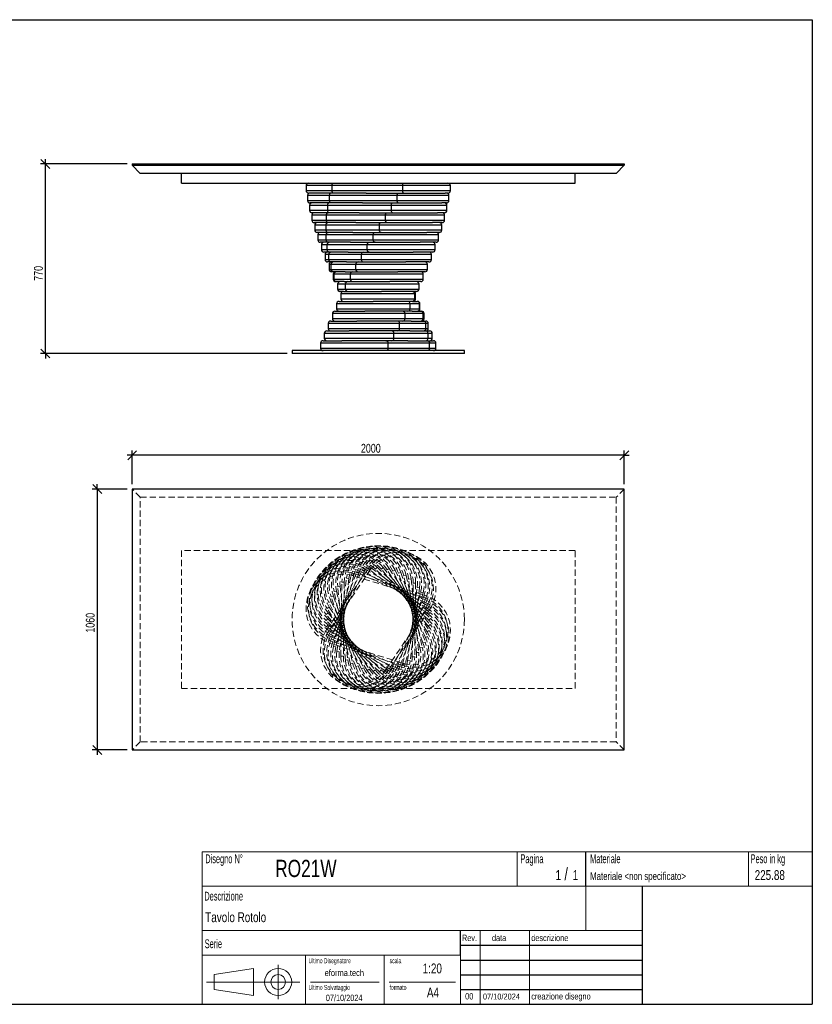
# Model space of a CAD drawing. Header units: millimetres. Extents: x 5 to 292, y 5 to 205.
# Tile 2 of 2: x 131 to 292, y 5 to 205. Entities that reach past the tile are written whole.
import ezdxf

# ---------------------------------------------------------------- set-up
doc = ezdxf.new("R2010")
doc.units = ezdxf.units.MM
doc.linetypes.add('HIDDEN', pattern=[1.905, 1.27, -0.635])
doc.layers.add('FORMAT', color=7, linetype='Continuous')
doc.styles.add('SLDTEXTSTYLE0', font='TXT', dxfattribs={"width": 0.605})
doc.styles.add('SLDTEXTSTYLE1', font='TXT', dxfattribs={"width": 0.75})
doc.dimstyles.new('SLDDIMSTYLE0', dxfattribs={"dimtxt": 1.8, "dimasz": 1.8, "dimexe": 0, "dimexo": 0.0625, "dimgap": 0.45, "dimtad": 1, "dimlfac": 20, "dimrnd": 1e-09, "dimzin": 12, "dimdsep": 46, "dimtxsty": 'SLDTEXTSTYLE1', "dimblk1": 'OBLIQUE', "dimblk2": 'OBLIQUE', "dimsah": 1, "dimcen": 0.09, "dimadec": 0, "dimazin": 3, "dimtfac": 1, "dimtmove": 0, "dimatfit": 0, "dimldrblk": 'OBLIQUE', "dimfxl": 0, "dimfrac": 2, "dimtolj": 1, "dimtzin": 12, "dimarcsym": 0})

# ---------------------------------------------------------------- blocks, each defined once
blk = doc.blocks.new('_Oblique')
at = {"color": 0, "linetype": 'ByBlock', "lineweight": -2}
blk.add_line((-0.5, -0.5), (0.5, 0.5), dxfattribs=at)
blk = doc.blocks.new('_D')
at = {"layer": 'FORMAT', "color": 7}
for p, q in [((136.16, 175.69), (136.16, 176.69)), ((152.8, 175.69), (135.16, 175.69)), ((136.16, 137.19), (136.16, 175.69)), ((185.3, 137.19), (135.16, 137.19)), ((136.16, 137.19), (136.16, 136.19))]:
    blk.add_line(p, q, dxfattribs=at)
at = {"layer": 'FORMAT', "color": 7, "xscale": 1.8, "yscale": 1.8}
for p, rotation in [((136.16, 175.69), 270.0000000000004), ((136.16, 137.19), 90.0000000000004)]:
    blk.add_blockref('_Oblique', p, dxfattribs=dict(at, rotation=rotation))
at = {"layer": 'FORMAT', "color": 7, "insert": (133.84, 151.97), "char_height": 1.8, "attachment_point": 1, "rotation": 90, "style": 'SLDTEXTSTYLE1'}
blk.add_mtext('770', dxfattribs=at)
blk = doc.blocks.new('_D_1')
at = {"layer": 'FORMAT', "color": 7}
for p, q in [((153.8, 116.52), (152.8, 116.52)), ((153.8, 110.66), (153.8, 117.52)), ((253.8, 116.52), (153.8, 116.52)), ((253.8, 110.66), (253.8, 117.52)), ((253.8, 116.52), (254.8, 116.52))]:
    blk.add_line(p, q, dxfattribs=at)
at = {"layer": 'FORMAT', "color": 7, "xscale": 1.8, "yscale": 1.8}
blk.add_blockref('_Oblique', (153.8, 116.52, 17.8), dxfattribs=at)
at = {"layer": 'FORMAT', "color": 7, "xscale": 1.8, "yscale": 1.8, "rotation": 180.0000000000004}
blk.add_blockref('_Oblique', (253.8, 116.52, 17.8), dxfattribs=at)
at = {"layer": 'FORMAT', "color": 7, "insert": (200.28, 118.84), "char_height": 1.8, "attachment_point": 1, "style": 'SLDTEXTSTYLE1'}
blk.add_mtext('2000', dxfattribs=at)
blk = doc.blocks.new('_D_2')
at = {"layer": 'FORMAT', "color": 7}
for p, q in [((146.7, 109.66), (146.7, 110.66)), ((152.8, 109.66), (145.7, 109.66)), ((146.7, 109.66), (146.7, 56.66)), ((152.8, 56.66), (145.7, 56.66)), ((146.7, 56.66), (146.7, 55.66))]:
    blk.add_line(p, q, dxfattribs=at)
at = {"layer": 'FORMAT', "color": 7, "xscale": 1.8, "yscale": 1.8}
for p, rotation in [((146.7, 109.66, 17.8), 270.0000000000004), ((146.7, 56.66, 17.8), 90.0000000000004)]:
    blk.add_blockref('_Oblique', p, dxfattribs=dict(at, rotation=rotation))
at = {"layer": 'FORMAT', "color": 7, "insert": (144.37, 80.49), "char_height": 1.8, "attachment_point": 1, "rotation": 90, "style": 'SLDTEXTSTYLE1'}
blk.add_mtext('1060', dxfattribs=at)

msp = doc.modelspace()

# ---------------------------------------------------------------- linework, layer by layer
at = {"color": 7, "linetype": 'Continuous', "lineweight": 25}
for p, q in [((153.7986, 175.6906), (253.7986, 175.6906)), ((153.7986, 175.6906), (153.7986, 175.4406)), ((153.7986, 175.4406), (253.7986, 175.4406)), ((155.4486, 173.7906), (153.7986, 175.4406)), ((253.7986, 175.4406), (252.1486, 173.7906)), ((253.7986, 175.6906), (253.7986, 175.4406)), ((252.1486, 173.7906), (155.4486, 173.7906)), ((163.7986, 171.7906), (163.7986, 173.7906)), ((243.7986, 171.7906), (243.7986, 173.7906)), ((163.7986, 171.7906), (243.7986, 171.7906)), ((189.12631, 171.2906), (189.12631, 170.2906)), ((194.43352, 171.2906), (189.12631, 171.2906)), ((189.12631, 170.2906), (194.43352, 170.2906)), ((208.77809, 171.2906), (194.43352, 171.2906)), ((194.43352, 170.2906), (194.43352, 171.2906)), ((194.43352, 170.2906), (208.77809, 170.2906)), ((208.77809, 170.2906), (208.77809, 171.2906)), ((218.47088, 171.2906), (208.77809, 171.2906)), ((208.77809, 170.2906), (218.47088, 170.2906)), ((218.47088, 170.2906), (218.47088, 171.2906)), ((189.43113, 169.2906), (189.43113, 168.2906)), ((193.91652, 169.2906), (189.43113, 169.2906)), ((189.43113, 168.2906), (193.91652, 168.2906)), ((194.57971, 169.7906), (189.62631, 169.7906)), ((207.65146, 169.2906), (193.91652, 169.2906)), ((193.91652, 168.2906), (193.91652, 169.2906)), ((193.91652, 168.2906), (207.65146, 168.2906)), ((201.36015, 169.7906), (194.57971, 169.7906)), ((201.36015, 169.7906), (207.85243, 169.7906)), ((207.65146, 168.2906), (207.65146, 169.2906)), ((218.16607, 169.2906), (207.65146, 169.2906)), ((207.65146, 168.2906), (218.16607, 168.2906)), ((207.85243, 169.7906), (217.3687, 169.7906)), ((217.97088, 169.7906), (217.3687, 169.7906)), ((218.16607, 168.2906), (218.16607, 169.2906)), ((189.82974, 167.2906), (189.82974, 166.2906)), ((193.53449, 167.2906), (189.82974, 167.2906)), ((189.82974, 166.2906), (193.53449, 166.2906)), ((194.11749, 167.7906), (189.93113, 167.7906)), ((206.4722, 167.2906), (193.53449, 167.2906)), ((193.53449, 166.2906), (193.53449, 167.2906)), ((193.53449, 166.2906), (206.4722, 166.2906)), ((200.60977, 167.7906), (194.11749, 167.7906)), ((200.60977, 167.7906), (206.72521, 167.7906)), ((206.4722, 166.2906), (206.4722, 167.2906)), ((217.76745, 167.2906), (206.4722, 167.2906)), ((206.4722, 166.2906), (217.76745, 166.2906)), ((206.72521, 167.7906), (216.6888, 167.7906)), ((217.66607, 167.7906), (216.6888, 167.7906)), ((217.76745, 166.2906), (217.76745, 167.2906)), ((190.31672, 165.2906), (190.31672, 164.2906)), ((193.29266, 165.2906), (190.31672, 165.2906)), ((190.31672, 164.2906), (193.29266, 164.2906)), ((193.78751, 165.7906), (190.32974, 165.7906)), ((205.25642, 165.2906), (193.29266, 165.2906)), ((193.29266, 164.2906), (193.29266, 165.2906)), ((193.29266, 164.2906), (205.25642, 164.2906)), ((199.90295, 165.7906), (193.78751, 165.7906)), ((199.90295, 165.7906), (205.55802, 165.7906)), ((205.25642, 164.2906), (205.25642, 165.2906)), ((217.28048, 165.2906), (205.25642, 165.2906)), ((205.25642, 164.2906), (217.28048, 164.2906)), ((205.55802, 165.7906), (215.83283, 165.7906)), ((217.26745, 165.7906), (215.83283, 165.7906)), ((217.28048, 164.2906), (217.28048, 165.2906)), ((193.59426, 163.7906), (190.81672, 163.7906)), ((190.88539, 163.2906), (190.88539, 162.2906)), ((193.19432, 163.2906), (190.88539, 163.2906)), ((190.88539, 162.2906), (193.19432, 162.2906)), ((204.02072, 163.2906), (193.19432, 163.2906)), ((193.19432, 162.2906), (193.19432, 163.2906)), ((193.19432, 162.2906), (204.02072, 162.2906)), ((199.24933, 163.7906), (193.59426, 163.7906)), ((199.24933, 163.7906), (204.3668, 163.7906)), ((204.02072, 162.2906), (204.02072, 163.2906)), ((216.7118, 163.2906), (204.02072, 163.2906)), ((204.02072, 162.2906), (216.7118, 162.2906)), ((204.3668, 163.7906), (214.81249, 163.7906)), ((216.78048, 163.7906), (214.81249, 163.7906)), ((216.7118, 162.2906), (216.7118, 163.2906)), ((193.54039, 161.7906), (191.38539, 161.7906)), ((191.52801, 161.2906), (191.52801, 160.2906)), ((193.24082, 161.2906), (191.52801, 161.2906)), ((191.52801, 160.2906), (193.24082, 160.2906)), ((202.782, 161.2906), (193.24082, 161.2906)), ((193.24082, 160.2906), (193.24082, 161.2906)), ((193.24082, 160.2906), (202.782, 160.2906)), ((198.65785, 161.7906), (193.54039, 161.7906)), ((198.65785, 161.7906), (203.16781, 161.7906)), ((202.782, 160.2906), (202.782, 161.2906)), ((216.06918, 161.2906), (202.782, 161.2906)), ((202.782, 160.2906), (216.06918, 160.2906)), ((203.16781, 161.7906), (213.64172, 161.7906)), ((216.2118, 161.7906), (213.64172, 161.7906)), ((216.06918, 160.2906), (216.06918, 161.2906)), ((193.62664, 159.7906), (192.02801, 159.7906)), ((192.23578, 159.2906), (192.23578, 158.2906)), ((193.43153, 159.2906), (192.23578, 159.2906)), ((192.23578, 158.2906), (193.43153, 158.2906)), ((201.55716, 159.2906), (193.43153, 159.2906)), ((193.43153, 158.2906), (193.43153, 159.2906)), ((193.43153, 158.2906), (201.55716, 158.2906)), ((198.13659, 159.7906), (193.62664, 159.7906)), ((198.13659, 159.7906), (201.97744, 159.7906)), ((201.55716, 158.2906), (201.55716, 159.2906)), ((215.36141, 159.2906), (201.55716, 159.2906)), ((201.55716, 158.2906), (215.36141, 158.2906)), ((201.97744, 159.7906), (212.3365, 159.7906)), ((215.56918, 159.7906), (212.3365, 159.7906)), ((215.36141, 158.2906), (215.36141, 159.2906)), ((193.85182, 157.7906), (192.73578, 157.7906)), ((192.99905, 157.2906), (192.99905, 156.2906)), ((193.76385, 157.2906), (192.99905, 157.2906)), ((192.99905, 156.2906), (193.76385, 156.2906)), ((200.36293, 157.2906), (193.76385, 157.2906)), ((193.76385, 156.2906), (193.76385, 157.2906)), ((193.76385, 156.2906), (200.36293, 156.2906)), ((197.69267, 157.7906), (193.85182, 157.7906)), ((197.69267, 157.7906), (200.81195, 157.7906)), ((200.36293, 156.2906), (200.36293, 157.2906)), ((214.59814, 157.2906), (200.36293, 157.2906)), ((200.36293, 156.2906), (214.59814, 156.2906)), ((200.81195, 157.7906), (210.91467, 157.7906)), ((214.86141, 157.7906), (210.91467, 157.7906)), ((214.59814, 156.2906), (214.59814, 157.2906)), ((194.21286, 155.7906), (193.49905, 155.7906)), ((193.80739, 155.2906), (193.80739, 154.2906)), ((194.23322, 155.2906), (193.80739, 155.2906)), ((193.80739, 154.2906), (194.23322, 154.2906)), ((197.33214, 155.7906), (194.21286, 155.7906)), ((199.21563, 155.2906), (194.23322, 155.2906)), ((194.23322, 154.2906), (194.23322, 155.2906)), ((194.23322, 154.2906), (199.21563, 154.2906)), ((197.33214, 155.7906), (199.68725, 155.7906)), ((199.21563, 154.2906), (199.21563, 155.2906)), ((213.7898, 155.2906), (199.21563, 155.2906)), ((199.21563, 154.2906), (213.7898, 154.2906)), ((199.68725, 155.7906), (209.39564, 155.7906)), ((214.09814, 155.7906), (209.39564, 155.7906)), ((213.7898, 154.2906), (213.7898, 155.2906)), ((194.70483, 153.7906), (194.30739, 153.7906)), ((194.64975, 153.2906), (194.64975, 152.2906)), ((194.83324, 153.2906), (194.64975, 153.2906)), ((194.64975, 152.2906), (194.83324, 152.2906)), ((197.05994, 153.7906), (194.70483, 153.7906)), ((198.13093, 153.2906), (194.83324, 153.2906)), ((194.83324, 152.2906), (194.83324, 153.2906)), ((194.83324, 152.2906), (198.13093, 152.2906)), ((197.05994, 153.7906), (198.6187, 153.7906)), ((198.13093, 152.2906), (198.13093, 153.2906)), ((212.94744, 153.2906), (198.13093, 153.2906)), ((198.13093, 152.2906), (212.94744, 152.2906)), ((198.6187, 153.7906), (207.80016, 153.7906)), ((213.2898, 153.7906), (207.80016, 153.7906)), ((212.94744, 152.2906), (212.94744, 153.2906)), ((195.32101, 151.7906), (195.14975, 151.7906)), ((196.87977, 151.7906), (195.32101, 151.7906)), ((195.51463, 151.2906), (195.51463, 150.2906)), ((195.55572, 151.2906), (195.51463, 151.2906)), ((195.51463, 150.2906), (195.55572, 150.2906)), ((197.12365, 151.2906), (195.55572, 151.2906)), ((195.55572, 150.2906), (195.55572, 151.2906)), ((195.55572, 150.2906), (197.12365, 150.2906)), ((196.87977, 151.7906), (197.62091, 151.7906)), ((197.12365, 150.2906), (197.12365, 151.2906)), ((212.08256, 151.2906), (197.12365, 151.2906)), ((197.12365, 150.2906), (212.08256, 150.2906)), ((197.62091, 151.7906), (206.15002, 151.7906)), ((212.44744, 151.7906), (206.15002, 151.7906)), ((212.08256, 150.2906), (212.08256, 151.2906)), ((196.05298, 149.7906), (196.01463, 149.7906)), ((196.70697, 149.7906), (196.05298, 149.7906)), ((196.20697, 149.2906), (196.20697, 148.2906)), ((211.20641, 149.2906), (196.20697, 149.2906)), ((196.20697, 148.2906), (211.20641, 148.2906)), ((196.70697, 149.7906), (204.46777, 149.7906)), ((211.58256, 149.7906), (204.46777, 149.7906)), ((211.20641, 148.2906), (211.20641, 149.2906)), ((211.38966, 149.2906), (211.20641, 149.2906)), ((211.20641, 148.2906), (211.38966, 148.2906)), ((211.38966, 148.2906), (211.38966, 149.2906)), ((211.39022, 149.2906), (211.38966, 149.2906)), ((211.38966, 148.2906), (211.39022, 148.2906)), ((211.39022, 148.2906), (211.39022, 149.2906)), ((195.33263, 147.2906), (195.33263, 146.2906)), ((210.27016, 147.2906), (195.33263, 147.2906)), ((195.33263, 146.2906), (210.27016, 146.2906)), ((195.83263, 147.7906), (202.77638, 147.7906)), ((210.70645, 147.7906), (202.77638, 147.7906)), ((210.27016, 146.2906), (210.27016, 147.2906)), ((212.2021, 147.2906), (210.27016, 147.2906)), ((210.27016, 146.2906), (212.2021, 146.2906)), ((210.79307, 147.7906), (210.70645, 147.7906)), ((210.79307, 147.7906), (211.70626, 147.7906)), ((211.70626, 147.7906), (211.76456, 147.7906)), ((212.2021, 146.2906), (212.2021, 147.2906)), ((212.26456, 147.2906), (212.2021, 147.2906)), ((212.2021, 146.2906), (212.26456, 146.2906)), ((212.26456, 146.2906), (212.26456, 147.2906)), ((194.47148, 145.2906), (194.47148, 144.2906)), ((209.24552, 145.2906), (194.47148, 145.2906)), ((194.47148, 144.2906), (209.24552, 144.2906)), ((194.97148, 145.7906), (201.09895, 145.7906)), ((209.77433, 145.7906), (201.09895, 145.7906)), ((209.24552, 144.2906), (209.24552, 145.2906)), ((212.89975, 145.2906), (209.24552, 145.2906)), ((209.24552, 144.2906), (212.89975, 144.2906)), ((210.68752, 145.7906), (209.77433, 145.7906)), ((210.68752, 145.7906), (212.41481, 145.7906)), ((212.41481, 145.7906), (212.62571, 145.7906)), ((212.89975, 144.2906), (212.89975, 145.2906)), ((213.12571, 145.2906), (212.89975, 145.2906)), ((212.89975, 144.2906), (213.12571, 144.2906)), ((213.12571, 144.2906), (213.12571, 145.2906)), ((193.63529, 143.2906), (193.63529, 142.2906)), ((208.14649, 143.2906), (193.63529, 143.2906)), ((193.63529, 142.2906), (208.14649, 142.2906)), ((194.13529, 143.7906), (199.45839, 143.7906)), ((208.76059, 143.7906), (199.45839, 143.7906)), ((208.14649, 142.2906), (208.14649, 143.2906)), ((213.47309, 143.2906), (208.14649, 143.2906)), ((208.14649, 142.2906), (213.47309, 142.2906)), ((210.48788, 143.7906), (208.76059, 143.7906)), ((210.48788, 143.7906), (213.00568, 143.7906)), ((213.00568, 143.7906), (213.4619, 143.7906)), ((213.47309, 142.2906), (213.47309, 143.2906)), ((213.9619, 143.2906), (213.47309, 143.2906)), ((213.47309, 142.2906), (213.9619, 142.2906)), ((213.9619, 142.2906), (213.9619, 143.2906)), ((192.83548, 141.2906), (192.83548, 140.2906)), ((206.98806, 141.2906), (192.83548, 141.2906)), ((192.83548, 140.2906), (206.98806, 140.2906)), ((193.33548, 141.7906), (197.87712, 141.7906)), ((207.67907, 141.7906), (197.87712, 141.7906)), ((206.98806, 140.2906), (206.98806, 141.2906)), ((213.91429, 141.2906), (206.98806, 141.2906)), ((206.98806, 140.2906), (213.91429, 140.2906)), ((210.19687, 141.7906), (207.67907, 141.7906)), ((210.19687, 141.7906), (213.47079, 141.7906)), ((213.47079, 141.7906), (214.26171, 141.7906)), ((213.91429, 140.2906), (213.91429, 141.2906)), ((214.76171, 141.2906), (213.91429, 141.2906)), ((213.91429, 140.2906), (214.76171, 140.2906)), ((214.76171, 140.2906), (214.76171, 141.2906)), ((192.08297, 139.2906), (192.08297, 138.2906)), ((205.78607, 139.2906), (192.08297, 139.2906)), ((192.08297, 138.2906), (205.78607, 138.2906)), ((192.58297, 139.7906), (196.37672, 139.7906)), ((206.54456, 139.7906), (196.37672, 139.7906)), ((205.78607, 138.2906), (205.78607, 139.2906)), ((214.21733, 139.2906), (205.78607, 139.2906)), ((205.78607, 138.2906), (214.21733, 138.2906)), ((209.81847, 139.7906), (206.54456, 139.7906)), ((209.81847, 139.7906), (213.80379, 139.7906)), ((213.80379, 139.7906), (215.01422, 139.7906)), ((214.21733, 138.2906), (214.21733, 139.2906)), ((215.51422, 139.2906), (214.21733, 139.2906)), ((214.21733, 138.2906), (215.51422, 138.2906)), ((215.51422, 138.2906), (215.51422, 139.2906)), ((186.2986, 137.7906), (186.2986, 137.1906)), ((221.2986, 137.7906), (186.2986, 137.7906)), ((221.2986, 137.1906), (186.2986, 137.1906)), ((221.2986, 137.1906), (221.2986, 137.7906)), ((153.7986, 109.65775), (153.7986, 56.65775)), ((253.7986, 109.65775), (153.7986, 109.65775)), ((253.7986, 56.65775), (253.7986, 109.65775)), ((153.7986, 56.65775), (253.7986, 56.65775))]:
    msp.add_line(p, q, dxfattribs=at)
at = {"color": 7, "linetype": 'HIDDEN', "lineweight": 18}
for p, q in [((155.4486, 108.00775), (153.7986, 109.65775)), ((155.4486, 58.30775), (155.4486, 108.00775)), ((155.4486, 108.00775), (252.1486, 108.00775)), ((253.7986, 109.65775), (252.1486, 108.00775)), ((252.1486, 108.00775), (252.1486, 58.30775)), ((163.7986, 97.15775), (163.7986, 69.15775)), ((243.7986, 97.15775), (163.7986, 97.15775)), ((243.7986, 69.15775), (243.7986, 97.15775)), ((193.37987, 81.17027), (201.81112, 93.57648)), ((193.6829, 79.96828), (200.60913, 93.27344)), ((202.22466, 93.29543), (193.79341, 80.88923)), ((194.1241, 78.80986), (199.45071, 92.83224)), ((201.05263, 93.04257), (194.12641, 79.73741)), ((199.91812, 92.65469), (194.59151, 78.6323)), ((194.69744, 77.71082), (198.35167, 92.2589)), ((198.8366, 92.13709), (195.18238, 77.58901)), ((198.35167, 92.2589), (198.8366, 92.13709)), ((198.8366, 92.13709), (198.35167, 92.2589)), ((198.67291, 92.04467), (198.8191, 92.52282)), ((198.8191, 92.52282), (198.67291, 92.04467)), ((213.01748, 87.65909), (198.67291, 92.04467)), ((198.8191, 92.52282), (213.16367, 88.13724)), ((199.45071, 92.83224), (199.91812, 92.65469)), ((199.91812, 92.65469), (199.45071, 92.83224)), ((199.74476, 92.58199), (199.94573, 93.03982)), ((199.94573, 93.03982), (199.74476, 92.58199)), ((213.4797, 86.55278), (199.74476, 92.58199)), ((199.94573, 93.03982), (213.68067, 87.01061)), ((200.60913, 93.27344), (201.05263, 93.04257)), ((201.05263, 93.04257), (200.60913, 93.27344)), ((200.87198, 92.9906), (201.125, 93.42185)), ((201.125, 93.42185), (200.87198, 92.9906)), ((213.80968, 85.40009), (200.87198, 92.9906)), ((201.125, 93.42185), (214.0627, 85.83135)), ((201.81112, 93.57648), (202.22466, 93.29543)), ((202.22466, 93.29543), (201.81112, 93.57648)), ((202.03917, 93.26489), (202.34078, 93.66369)), ((202.34078, 93.66369), (202.03917, 93.26489)), ((214.00293, 84.21677), (202.03917, 93.26489)), ((202.34078, 93.66369), (214.30454, 84.61557)), ((203.2304, 93.40114), (203.57647, 93.76202)), ((203.57647, 93.76202), (203.2304, 93.40114)), ((214.0568, 83.01899), (203.2304, 93.40114)), ((203.57647, 93.76202), (214.40287, 83.37987)), ((204.42938, 93.39748), (204.81519, 93.71552)), ((204.81519, 93.71552), (204.42938, 93.39748)), ((213.97055, 81.82311), (204.42938, 93.39748)), ((204.81519, 93.71552), (214.35637, 82.14115)), ((205.61975, 93.25395), (206.04003, 93.52481)), ((206.04003, 93.52481), (205.61975, 93.25395)), ((213.74537, 80.64545), (205.61975, 93.25395)), ((206.04003, 93.52481), (214.16566, 80.91631)), ((206.78525, 92.97253), (207.23426, 93.1925)), ((207.23426, 93.1925), (206.78525, 92.97253)), ((213.38433, 79.50211), (206.78525, 92.97253)), ((207.23426, 93.1925), (213.83335, 79.72208)), ((207.90995, 92.55704), (208.38156, 92.72312)), ((208.38156, 92.72312), (207.90995, 92.55704)), ((212.89236, 78.4087), (207.90995, 92.55704)), ((208.38156, 92.72312), (213.36397, 78.57478)), ((208.97849, 92.01318), (209.46626, 92.1231)), ((209.46626, 92.1231), (208.97849, 92.01318)), ((212.27618, 77.38016), (208.97849, 92.01318)), ((209.46626, 92.1231), (212.76395, 77.49008)), ((195.3951, 76.68618), (197.32703, 91.56125)), ((197.82286, 91.49685), (195.89093, 76.62178)), ((196.20753, 75.74993), (196.39078, 90.74881)), ((196.39078, 90.74881), (196.89075, 90.74271)), ((196.89075, 90.74271), (196.39078, 90.74881)), ((196.89075, 90.74271), (196.70749, 75.74383)), ((197.32703, 91.56125), (197.82286, 91.49685)), ((197.82286, 91.49685), (197.32703, 91.56125)), ((209.97629, 91.34836), (210.47355, 91.40062)), ((210.47355, 91.40062), (209.97629, 91.34836)), ((211.54421, 76.43053), (209.97629, 91.34836)), ((210.47355, 91.40062), (212.04147, 76.4828)), ((210.70645, 75.57279), (210.8897, 90.57167)), ((210.8897, 90.57167), (211.38966, 90.56556)), ((211.38966, 90.56556), (210.8897, 90.57167)), ((211.38966, 90.56556), (211.20641, 75.56668)), ((194.83324, 88.82541), (195.32101, 88.93533)), ((195.32101, 88.93533), (194.83324, 88.82541)), ((198.13093, 74.19239), (194.83324, 88.82541)), ((195.32101, 88.93533), (198.6187, 74.30231)), ((195.55572, 89.8327), (196.05298, 89.88496)), ((196.05298, 89.88496), (195.55572, 89.8327)), ((197.12365, 74.91487), (195.55572, 89.8327)), ((196.05298, 89.88496), (197.62091, 74.96713)), ((208.76059, 74.1784), (212.41481, 88.72648)), ((212.89975, 88.60467), (209.24552, 74.05659)), ((209.77433, 74.81864), (211.70626, 89.69371)), ((212.2021, 89.62931), (210.27016, 74.75425)), ((211.70626, 89.69371), (212.2021, 89.62931)), ((212.2021, 89.62931), (211.70626, 89.69371)), ((212.41481, 88.72648), (212.89975, 88.60467)), ((212.89975, 88.60467), (212.41481, 88.72648)), ((213.01748, 87.65909), (213.16367, 88.13724)), ((213.16367, 88.13724), (213.01748, 87.65909)), ((193.76385, 86.59341), (194.21286, 86.81338)), ((194.21286, 86.81338), (193.76385, 86.59341)), ((200.36293, 73.123), (193.76385, 86.59341)), ((194.21286, 86.81338), (200.81195, 73.34297)), ((194.23322, 87.74071), (194.70483, 87.90679)), ((194.70483, 87.90679), (194.23322, 87.74071)), ((199.21563, 73.59237), (194.23322, 87.74071)), ((194.70483, 87.90679), (199.68725, 73.75845)), ((206.54456, 73.27292), (213.47079, 86.57809)), ((213.91429, 86.34721), (206.98806, 73.04205)), ((207.67907, 73.6608), (213.00568, 87.68319)), ((213.47309, 87.50564), (208.14649, 73.48325)), ((213.00568, 87.68319), (213.47309, 87.50564)), ((213.47309, 87.50564), (213.00568, 87.68319)), ((213.47079, 86.57809), (213.91429, 86.34721)), ((213.91429, 86.34721), (213.47079, 86.57809)), ((213.4797, 86.55278), (213.68067, 87.01061)), ((213.68067, 87.01061), (213.4797, 86.55278)), ((193.24082, 84.17434), (193.62664, 84.49238)), ((193.62664, 84.49238), (193.24082, 84.17434)), ((202.782, 72.59998), (193.24082, 84.17434)), ((193.43153, 85.39918), (193.85182, 85.67004)), ((193.85182, 85.67004), (193.43153, 85.39918)), ((201.55716, 72.79069), (193.43153, 85.39918)), ((193.62664, 84.49238), (203.16781, 72.91801)), ((193.85182, 85.67004), (201.97744, 73.06154)), ((205.37253, 73.02006), (213.80379, 85.42627)), ((214.21733, 85.14523), (205.78607, 72.73902)), ((213.80379, 85.42627), (214.21733, 85.14523)), ((214.21733, 85.14523), (213.80379, 85.42627)), ((213.80968, 85.40009), (214.0627, 85.83135)), ((214.0627, 85.83135), (213.80968, 85.40009)), ((214.00293, 84.21677), (214.30454, 84.61557)), ((214.30454, 84.61557), (214.00293, 84.21677)), ((193.19432, 82.93562), (193.54039, 83.2965)), ((193.54039, 83.2965), (193.19432, 82.93562)), ((204.02072, 72.55347), (193.19432, 82.93562)), ((193.29266, 81.69993), (193.59426, 82.09872)), ((193.59426, 82.09872), (193.29266, 81.69993)), ((193.54039, 83.2965), (204.3668, 72.91435)), ((193.59426, 82.09872), (205.55802, 73.0506)), ((213.97055, 81.82311), (214.35637, 82.14115)), ((214.35637, 82.14115), (213.97055, 81.82311)), ((214.0568, 83.01899), (214.40287, 83.37987)), ((214.40287, 83.37987), (214.0568, 83.01899)), ((205.25642, 72.65181), (193.29266, 81.69993)), ((193.37987, 81.17027), (193.79341, 80.88923)), ((193.79341, 80.88923), (193.37987, 81.17027)), ((193.53449, 80.48415), (193.78751, 80.9154)), ((193.78751, 80.9154), (193.53449, 80.48415)), ((206.4722, 72.89364), (193.53449, 80.48415)), ((193.78751, 80.9154), (206.72521, 73.3249)), ((213.74537, 80.64545), (214.16566, 80.91631)), ((214.16566, 80.91631), (213.74537, 80.64545)), ((193.6829, 79.96828), (194.12641, 79.73741)), ((194.12641, 79.73741), (193.6829, 79.96828)), ((193.91652, 79.30489), (194.11749, 79.76272)), ((194.11749, 79.76272), (193.91652, 79.30489)), ((207.65146, 73.27567), (193.91652, 79.30489)), ((194.11749, 79.76272), (207.85243, 73.7335)), ((194.1241, 78.80986), (194.59151, 78.6323)), ((194.59151, 78.6323), (194.1241, 78.80986)), ((194.43352, 78.17825), (194.57971, 78.6564)), ((194.57971, 78.6564), (194.43352, 78.17825)), ((208.77809, 73.79267), (194.43352, 78.17825)), ((194.57971, 78.6564), (208.92428, 74.27083)), ((212.89236, 78.4087), (213.36397, 78.57478)), ((213.36397, 78.57478), (212.89236, 78.4087)), ((213.38433, 79.50211), (213.83335, 79.72208)), ((213.83335, 79.72208), (213.38433, 79.50211)), ((194.69744, 77.71082), (195.18238, 77.58901)), ((195.18238, 77.58901), (194.69744, 77.71082)), ((195.3951, 76.68618), (195.89093, 76.62178)), ((195.89093, 76.62178), (195.3951, 76.68618)), ((211.54421, 76.43053), (212.04147, 76.4828)), ((212.04147, 76.4828), (211.54421, 76.43053)), ((212.27618, 77.38016), (212.76395, 77.49008)), ((212.76395, 77.49008), (212.27618, 77.38016)), ((196.20753, 75.74993), (196.70749, 75.74383)), ((196.70749, 75.74383), (196.20753, 75.74993)), ((197.12365, 74.91487), (197.62091, 74.96713)), ((197.62091, 74.96713), (197.12365, 74.91487)), ((198.13093, 74.19239), (198.6187, 74.30231)), ((198.6187, 74.30231), (198.13093, 74.19239)), ((208.76059, 74.1784), (209.24552, 74.05659)), ((209.24552, 74.05659), (208.76059, 74.1784)), ((208.77809, 73.79267), (208.92428, 74.27083)), ((208.92428, 74.27083), (208.77809, 73.79267)), ((209.77433, 74.81864), (210.27016, 74.75425)), ((210.27016, 74.75425), (209.77433, 74.81864)), ((210.70645, 75.57279), (211.20641, 75.56668)), ((211.20641, 75.56668), (210.70645, 75.57279)), ((199.21563, 73.59237), (199.68725, 73.75845)), ((199.68725, 73.75845), (199.21563, 73.59237)), ((200.36293, 73.123), (200.81195, 73.34297)), ((200.81195, 73.34297), (200.36293, 73.123)), ((201.55716, 72.79069), (201.97744, 73.06154)), ((201.97744, 73.06154), (201.55716, 72.79069)), ((202.782, 72.59998), (203.16781, 72.91801)), ((203.16781, 72.91801), (202.782, 72.59998)), ((204.02072, 72.55347), (204.3668, 72.91435)), ((204.3668, 72.91435), (204.02072, 72.55347)), ((205.25642, 72.65181), (205.55802, 73.0506)), ((205.55802, 73.0506), (205.25642, 72.65181)), ((205.37253, 73.02006), (205.78607, 72.73902)), ((205.78607, 72.73902), (205.37253, 73.02006)), ((206.4722, 72.89364), (206.72521, 73.3249)), ((206.72521, 73.3249), (206.4722, 72.89364)), ((206.54456, 73.27292), (206.98806, 73.04205)), ((206.98806, 73.04205), (206.54456, 73.27292)), ((207.65146, 73.27567), (207.85243, 73.7335)), ((207.85243, 73.7335), (207.65146, 73.27567)), ((207.67907, 73.6608), (208.14649, 73.48325)), ((208.14649, 73.48325), (207.67907, 73.6608)), ((163.7986, 69.15775), (243.7986, 69.15775)), ((155.4486, 58.30775), (153.7986, 56.65775)), ((252.1486, 58.30775), (155.4486, 58.30775)), ((253.7986, 56.65775), (252.1486, 58.30775))]:
    msp.add_line(p, q, dxfattribs=at)
at = {"color": 7, "linetype": 'Continuous', "lineweight": 25, "flags": 128}
for points in [[(194.43352, 171.2906), (194.43633, 171.38814), (194.44465, 171.48194), (194.45816, 171.56838), (194.47634, 171.64415), (194.49849, 171.70633), (194.52377, 171.75254), (194.55119, 171.78099), (194.57971, 171.7906)], [(194.57971, 169.7906), (194.55119, 169.8002), (194.52377, 169.82866), (194.49849, 169.87486), (194.47634, 169.93704), (194.45816, 170.01281), (194.44465, 170.09926), (194.43633, 170.19305), (194.43352, 170.2906)], [(208.77809, 171.2906), (208.7809, 171.38814), (208.78922, 171.48194), (208.80273, 171.56838), (208.82091, 171.64415), (208.84306, 171.70633), (208.86834, 171.75254), (208.89576, 171.78099), (208.92428, 171.7906)], [(208.92428, 169.7906), (208.89576, 169.8002), (208.86834, 169.82866), (208.84306, 169.87486), (208.82091, 169.93704), (208.80273, 170.01281), (208.78922, 170.09926), (208.7809, 170.19305), (208.77809, 170.2906)], [(193.91652, 169.2906), (193.92038, 169.38814), (193.93182, 169.48194), (193.95039, 169.56838), (193.97538, 169.64415), (194.00584, 169.70633), (194.04058, 169.75254), (194.07828, 169.78099), (194.11749, 169.7906)], [(194.11749, 167.7906), (194.07828, 167.8002), (194.04058, 167.82866), (194.00584, 167.87486), (193.97538, 167.93704), (193.95039, 168.01281), (193.93182, 168.09926), (193.92038, 168.19305), (193.91652, 168.2906)], [(207.65146, 169.2906), (207.65532, 169.38814), (207.66676, 169.48194), (207.68533, 169.56838), (207.71032, 169.64415), (207.74078, 169.70633), (207.77552, 169.75254), (207.81322, 169.78099), (207.85243, 169.7906)], [(207.85243, 167.7906), (207.81322, 167.8002), (207.77552, 167.82866), (207.74078, 167.87486), (207.71032, 167.93704), (207.68533, 168.01281), (207.66676, 168.09926), (207.65532, 168.19305), (207.65146, 168.2906)], [(193.53449, 167.2906), (193.53935, 167.38814), (193.55375, 167.48194), (193.57713, 167.56838), (193.6086, 167.64415), (193.64694, 167.70633), (193.69068, 167.75254), (193.73815, 167.78099), (193.78751, 167.7906)], [(193.78751, 165.7906), (193.73815, 165.8002), (193.69068, 165.82866), (193.64694, 165.87486), (193.6086, 165.93704), (193.57713, 166.01281), (193.55375, 166.09926), (193.53935, 166.19305), (193.53449, 166.2906)], [(206.4722, 167.2906), (206.47706, 167.38814), (206.49145, 167.48194), (206.51484, 167.56838), (206.5463, 167.64415), (206.58464, 167.70633), (206.62839, 167.75254), (206.67585, 167.78099), (206.72521, 167.7906)], [(206.72521, 165.7906), (206.67585, 165.8002), (206.62839, 165.82866), (206.58464, 165.87486), (206.5463, 165.93704), (206.51484, 166.01281), (206.49145, 166.09926), (206.47706, 166.19305), (206.4722, 166.2906)], [(193.29266, 165.2906), (193.29845, 165.38814), (193.31561, 165.48194), (193.34349, 165.56838), (193.38099, 165.64415), (193.4267, 165.70633), (193.47884, 165.75254), (193.53542, 165.78099), (193.59426, 165.7906)], [(193.59426, 163.7906), (193.53542, 163.8002), (193.47884, 163.82866), (193.4267, 163.87486), (193.38099, 163.93704), (193.34349, 164.01281), (193.31561, 164.09926), (193.29845, 164.19305), (193.29266, 164.2906)], [(205.25642, 165.2906), (205.26221, 165.38814), (205.27937, 165.48194), (205.30724, 165.56838), (205.34475, 165.64415), (205.39046, 165.70633), (205.4426, 165.75254), (205.49918, 165.78099), (205.55802, 165.7906)], [(205.55802, 163.7906), (205.49918, 163.8002), (205.4426, 163.82866), (205.39046, 163.87486), (205.34475, 163.93704), (205.30724, 164.01281), (205.27937, 164.09926), (205.26221, 164.19305), (205.25642, 164.2906)], [(193.19432, 163.2906), (193.20097, 163.38814), (193.22066, 163.48194), (193.25264, 163.56838), (193.29568, 163.64415), (193.34812, 163.70633), (193.40796, 163.75254), (193.47288, 163.78099), (193.54039, 163.7906)], [(193.54039, 161.7906), (193.47288, 161.8002), (193.40796, 161.82866), (193.34812, 161.87486), (193.29568, 161.93704), (193.25264, 162.01281), (193.22066, 162.09926), (193.20097, 162.19305), (193.19432, 162.2906)], [(204.02072, 163.2906), (204.02737, 163.38814), (204.04707, 163.48194), (204.07905, 163.56838), (204.12209, 163.64415), (204.17453, 163.70633), (204.23436, 163.75254), (204.29928, 163.78099), (204.3668, 163.7906)], [(204.3668, 161.7906), (204.29928, 161.8002), (204.23436, 161.82866), (204.17453, 161.87486), (204.12209, 161.93704), (204.07905, 162.01281), (204.04707, 162.09926), (204.02737, 162.19305), (204.02072, 162.2906)], [(193.24082, 161.2906), (193.24824, 161.38814), (193.27019, 161.48194), (193.30585, 161.56838), (193.35383, 161.64415), (193.41229, 161.70633), (193.47899, 161.75254), (193.55137, 161.78099), (193.62664, 161.7906)], [(193.62664, 159.7906), (193.55137, 159.8002), (193.47899, 159.82866), (193.41229, 159.87486), (193.35383, 159.93704), (193.30585, 160.01281), (193.27019, 160.09926), (193.24824, 160.19305), (193.24082, 160.2906)], [(202.782, 161.2906), (202.78941, 161.38814), (202.81137, 161.48194), (202.84702, 161.56838), (202.895, 161.64415), (202.95346, 161.70633), (203.02017, 161.75254), (203.09254, 161.78099), (203.16781, 161.7906)], [(203.16781, 159.7906), (203.09254, 159.8002), (203.02017, 159.82866), (202.95346, 159.87486), (202.895, 159.93704), (202.84702, 160.01281), (202.81137, 160.09926), (202.78941, 160.19305), (202.782, 160.2906)], [(193.43153, 159.2906), (193.43961, 159.38814), (193.46353, 159.48194), (193.50237, 159.56838), (193.55463, 159.64415), (193.61832, 159.70633), (193.69098, 159.75254), (193.76982, 159.78099), (193.85182, 159.7906)], [(193.85182, 157.7906), (193.76982, 157.8002), (193.69098, 157.82866), (193.61832, 157.87486), (193.55463, 157.93704), (193.50237, 158.01281), (193.46353, 158.09926), (193.43961, 158.19305), (193.43153, 158.2906)], [(201.55716, 159.2906), (201.56523, 159.38814), (201.58915, 159.48194), (201.62799, 159.56838), (201.68026, 159.64415), (201.74394, 159.70633), (201.81661, 159.75254), (201.89545, 159.78099), (201.97744, 159.7906)], [(201.97744, 157.7906), (201.89545, 157.8002), (201.81661, 157.82866), (201.74394, 157.87486), (201.68026, 157.93704), (201.62799, 158.01281), (201.58915, 158.09926), (201.56523, 158.19305), (201.55716, 158.2906)], [(205.37253, 139.7906), (205.45321, 139.78099), (205.53079, 139.75254), (205.60229, 139.70633), (205.66495, 139.64415), (205.71638, 139.56838), (205.7546, 139.48194), (205.77813, 139.38814), (205.78607, 139.2906)], [(205.78607, 138.2906), (205.77813, 138.19305), (205.7546, 138.09926), (205.71638, 138.01281), (205.66495, 137.93704), (205.60229, 137.87486), (205.53079, 137.82866), (205.45321, 137.8002), (205.37253, 137.7906)], [(213.80379, 139.7906), (213.88446, 139.78099), (213.96204, 139.75254), (214.03354, 139.70633), (214.0962, 139.64415), (214.14763, 139.56838), (214.18585, 139.48194), (214.20938, 139.38814), (214.21733, 139.2906)], [(214.21733, 138.2906), (214.20938, 138.19305), (214.18585, 138.09926), (214.14763, 138.01281), (214.0962, 137.93704), (214.03354, 137.87486), (213.96204, 137.82866), (213.88446, 137.8002), (213.80379, 137.7906)]]:
    msp.add_lwpolyline(points, dxfattribs=at)
at = {"color": 7, "linetype": 'HIDDEN', "lineweight": 18}
msp.add_circle((203.7986, 83.15775), 17.5, dxfattribs=at)
at = {"color": 7, "linetype": 'Continuous', "lineweight": 25}
for centre, radius, start, end in [((189.62631, 171.2906), 0.5, 90, 180), ((189.62631, 170.2906), 0.5, 180, 270), ((217.97088, 171.2906), 0.5, 0, 90), ((217.97088, 170.2906), 0.5, 270, 0), ((189.93113, 169.2906), 0.5, 90, 180), ((189.93113, 168.2906), 0.5, 180, 270), ((217.66607, 169.2906), 0.5, 0, 90), ((217.66607, 168.2906), 0.5, 270, 0), ((190.32974, 167.2906), 0.5, 90, 180), ((190.32974, 166.2906), 0.5, 180, 270), ((217.26745, 167.2906), 0.5, 0, 90), ((217.26745, 166.2906), 0.5, 270, 0), ((190.81672, 165.2906), 0.5, 90, 180), ((190.81672, 164.2906), 0.5, 180, 270), ((216.78048, 165.2906), 0.5, 0, 90), ((216.78048, 164.2906), 0.5, 270, 0), ((191.38539, 163.2906), 0.5, 90, 180), ((191.38539, 162.2906), 0.5, 180, 270), ((216.2118, 163.2906), 0.5, 0, 90), ((216.2118, 162.2906), 0.5, 270, 0), ((192.02801, 161.2906), 0.5, 90, 180), ((192.02801, 160.2906), 0.5, 180, 270), ((215.56918, 161.2906), 0.5, 0, 90), ((215.56918, 160.2906), 0.5, 270, 0), ((192.73578, 159.2906), 0.5, 90, 180), ((192.73578, 158.2906), 0.5, 180, 270), ((214.86141, 159.2906), 0.5, 0, 90), ((214.86141, 158.2906), 0.5, 270, 0), ((193.49905, 157.2906), 0.5, 90, 180), ((193.49905, 156.2906), 0.5, 180, 270), ((194.2398, 157.31479), 0.47657, 93.2406657, 182.9099065), ((194.2398, 156.2664), 0.47657, 177.0900935, 266.7593343), ((200.83889, 157.31479), 0.47657, 93.2406657, 182.9099065), ((200.83889, 156.2664), 0.47657, 177.0900935, 266.7593343), ((214.09814, 157.2906), 0.5, 0, 90), ((214.09814, 156.2906), 0.5, 270, 0), ((194.30739, 155.2906), 0.5, 90, 180), ((194.30739, 154.2906), 0.5, 180, 270), ((194.71945, 155.30439), 0.48643, 91.722513, 181.6246863), ((194.71945, 154.27681), 0.48643, 178.3753137, 268.277487), ((199.70187, 155.30439), 0.48643, 91.722513, 181.6246863), ((199.70187, 154.27681), 0.48643, 178.3753137, 268.277487), ((213.2898, 155.2906), 0.5, 0, 90), ((213.2898, 154.2906), 0.5, 270, 0), ((195.14975, 153.2906), 0.5, 90, 180), ((195.14975, 152.2906), 0.5, 180, 270), ((195.3272, 153.29664), 0.494, 90.7183147, 180.7007399), ((195.3272, 152.28456), 0.494, 179.2992601, 269.2816853), ((198.62489, 153.29664), 0.494, 90.7183147, 180.7007399), ((198.62489, 152.28456), 0.494, 179.2992601, 269.2816853), ((212.44744, 153.2906), 0.5, 0, 90), ((212.44744, 152.2906), 0.5, 270, 0), ((196.01463, 151.2906), 0.5, 90, 180), ((196.01463, 150.2906), 0.5, 180, 270), ((196.05435, 151.29196), 0.49864, 90.157799, 180.1569346), ((196.05435, 150.28923), 0.49864, 179.8430654, 269.842201), ((197.62228, 151.29196), 0.49864, 90.157799, 180.1569346), ((197.62228, 150.28923), 0.49864, 179.8430654, 269.842201), ((211.58256, 151.2906), 0.5, 0, 90), ((211.58256, 150.2906), 0.5, 270, 0), ((196.70697, 149.2906), 0.5, 90, 180), ((196.70697, 148.2906), 0.5, 180, 270), ((210.70643, 149.29062), 0.49998, 359.997862, 89.9978618), ((210.70643, 148.29058), 0.49998, 270.0021382, 0.002138), ((210.88968, 149.29062), 0.49998, 359.997862, 89.9978618), ((210.88968, 148.29058), 0.49998, 270.0021382, 0.002138), ((210.89022, 149.2906), 0.5, 0, 90), ((210.89022, 148.2906), 0.5, 270, 0), ((195.83263, 147.2906), 0.5, 90, 180), ((195.83263, 146.2906), 0.5, 180, 270), ((209.77224, 147.29267), 0.49793, 359.7614019, 89.759398), ((209.77224, 146.28852), 0.49793, 270.240602, 0.2385981), ((211.70417, 147.29267), 0.49793, 359.7614019, 89.759398), ((211.70417, 146.28852), 0.49793, 270.240602, 0.2385981), ((211.76456, 147.2906), 0.5, 0, 90), ((211.76456, 146.2906), 0.5, 270, 0), ((194.97148, 145.2906), 0.5, 90, 180), ((194.97148, 144.2906), 0.5, 180, 270), ((208.75294, 145.29802), 0.49264, 359.137167, 89.110362), ((208.75294, 144.28318), 0.49264, 270.889638, 0.862833), ((212.40716, 145.29802), 0.49264, 359.137167, 89.110362), ((212.40716, 144.28318), 0.49264, 270.889638, 0.862833), ((212.62571, 145.2906), 0.5, 0, 90), ((212.62571, 144.2906), 0.5, 270, 0), ((194.13529, 143.2906), 0.5, 90, 180), ((194.13529, 142.2906), 0.5, 180, 270), ((207.66221, 143.30636), 0.48453, 358.1357412, 88.0057177), ((207.66221, 142.27483), 0.48453, 271.9942823, 1.8642588), ((212.98882, 143.30636), 0.48453, 358.1357412, 88.0057177), ((212.98882, 142.27483), 0.48453, 271.9942823, 1.8642588), ((213.4619, 143.2906), 0.5, 0, 90), ((213.4619, 142.2906), 0.5, 270, 0), ((193.33548, 141.2906), 0.5, 90, 180), ((193.33548, 140.2906), 0.5, 180, 270), ((206.51451, 141.31725), 0.4743, 356.7787944, 86.3679517), ((206.51451, 140.26395), 0.4743, 273.6320483, 3.2212056), ((213.44074, 141.31725), 0.4743, 356.7787944, 86.3679517), ((213.44074, 140.26395), 0.4743, 273.6320483, 3.2212056), ((214.26171, 141.2906), 0.5, 0, 90), ((214.26171, 140.2906), 0.5, 270, 0), ((192.58297, 139.2906), 0.5, 90, 180), ((192.58297, 138.2906), 0.5, 180, 270), ((215.01422, 139.2906), 0.5, 0, 90), ((215.01422, 138.2906), 0.5, 270, 0)]:
    msp.add_arc(centre, radius, start, end, dxfattribs=at)
at = {"color": 7, "linetype": 'HIDDEN', "lineweight": 18}
for centre, radius, start, end in [((203.01463, 90.61666), 7.5, 6, 186), ((203.89022, 90.65719), 7.5, 359.3, 179.3), ((204.76456, 90.59528), 7.5, 352.6, 172.6), ((199.02801, 88.94493), 7.5, 39.5, 219.5), ((199.73578, 89.462), 7.5, 32.8, 212.8), ((199.73578, 89.462), 7, 32.8, 212.8), ((199.73578, 89.462), 7, 32.8, 212.8), ((200.49905, 89.89295), 7.5, 26.1, 206.1), ((200.49905, 89.89295), 7, 26.1, 206.1), ((200.49905, 89.89295), 7, 26.1, 206.1), ((201.30739, 90.23192), 7.5, 19.4, 199.4), ((201.30739, 90.23192), 7, 19.4, 199.4), ((201.30739, 90.23192), 7, 19.4, 199.4), ((202.14975, 90.47426), 7.5, 12.7, 192.7), ((202.14975, 90.47426), 7, 12.7, 192.7), ((202.14975, 90.47426), 7, 12.7, 192.7), ((203.01463, 90.61666), 7, 6, 186), ((203.01463, 90.61666), 7, 6, 186), ((203.89022, 90.65719), 7, 359.3, 179.3), ((203.89022, 90.65719), 7, 359.3, 179.3), ((204.76456, 90.59528), 7, 352.6, 172.6), ((204.76456, 90.59528), 7, 352.6, 172.6), ((205.62571, 90.43179), 7.5, 345.9, 165.9), ((205.62571, 90.43179), 7, 345.9, 165.9), ((205.62571, 90.43179), 7, 345.9, 165.9), ((206.4619, 90.16894), 7.5, 339.2, 159.2), ((206.4619, 90.16894), 7, 339.2, 159.2), ((206.4619, 90.16894), 7, 339.2, 159.2), ((207.26171, 89.81033), 7.5, 332.5, 152.5), ((207.26171, 89.81033), 7, 332.5, 152.5), ((207.26171, 89.81033), 7, 332.5, 152.5), ((208.01422, 89.36085), 7.5, 325.8, 145.8), ((208.01422, 89.36085), 7, 325.8, 145.8), ((208.01422, 89.36085), 7, 325.8, 145.8), ((197.32974, 86.953), 7.5, 59.6, 239.6), ((197.81672, 87.68181), 7.5, 52.9, 232.9), ((197.81672, 87.68181), 7, 52.9, 232.9), ((197.81672, 87.68181), 7, 52.9, 232.9), ((198.38539, 88.34882), 7.5, 46.2, 226.2), ((198.38539, 88.34882), 7, 46.2, 226.2), ((198.38539, 88.34882), 7, 46.2, 226.2), ((199.02801, 88.94493), 7, 39.5, 219.5), ((199.02801, 88.94493), 7, 39.5, 219.5), ((196.62631, 85.35053), 7.5, 73, 253), ((196.93113, 86.17235), 7.5, 66.3, 246.3), ((196.62631, 85.35053), 7, 73, 253), ((196.62631, 85.35053), 7, 73, 253), ((196.93113, 86.17235), 7, 66.3, 246.3), ((196.93113, 86.17235), 7, 66.3, 246.3), ((197.32974, 86.953), 7, 59.6, 239.6), ((197.32974, 86.953), 7, 59.6, 239.6), ((210.97088, 80.96496), 7.5, 253, 73), ((210.66607, 80.14314), 7.5, 246.3, 66.3), ((210.66607, 80.14314), 7, 246.3, 66.3), ((210.66607, 80.14314), 7, 246.3, 66.3), ((210.97088, 80.96496), 7, 253, 73), ((210.97088, 80.96496), 7, 253, 73), ((209.78048, 78.63369), 7.5, 232.9, 52.9), ((209.78048, 78.63369), 7, 232.9, 52.9), ((209.78048, 78.63369), 7, 232.9, 52.9), ((210.26745, 79.36249), 7.5, 239.6, 59.6), ((210.26745, 79.36249), 7, 239.6, 59.6), ((210.26745, 79.36249), 7, 239.6, 59.6), ((208.56918, 77.37056), 7.5, 219.5, 39.5), ((209.2118, 77.96667), 7.5, 226.2, 46.2), ((209.2118, 77.96667), 7, 226.2, 46.2), ((209.2118, 77.96667), 7, 226.2, 46.2), ((199.58297, 76.95464), 7.5, 145.8, 325.8), ((199.58297, 76.95464), 7, 145.8, 325.8), ((199.58297, 76.95464), 7, 145.8, 325.8), ((207.86141, 76.8535), 7.5, 212.8, 32.8), ((207.86141, 76.8535), 7, 212.8, 32.8), ((207.86141, 76.8535), 7, 212.8, 32.8), ((208.56918, 77.37056), 7, 219.5, 39.5), ((208.56918, 77.37056), 7, 219.5, 39.5), ((200.33548, 76.50517), 7.5, 152.5, 332.5), ((200.33548, 76.50517), 7, 152.5, 332.5), ((200.33548, 76.50517), 7, 152.5, 332.5), ((201.13529, 76.14655), 7.5, 159.2, 339.2), ((201.13529, 76.14655), 7, 159.2, 339.2), ((201.13529, 76.14655), 7, 159.2, 339.2), ((206.2898, 76.08358), 7.5, 199.4, 19.4), ((206.2898, 76.08358), 7, 199.4, 19.4), ((206.2898, 76.08358), 7, 199.4, 19.4), ((207.09814, 76.42254), 7.5, 206.1, 26.1), ((207.09814, 76.42254), 7, 206.1, 26.1), ((207.09814, 76.42254), 7, 206.1, 26.1), ((201.97148, 75.88371), 7.5, 165.9, 345.9), ((201.97148, 75.88371), 7, 165.9, 345.9), ((201.97148, 75.88371), 7, 165.9, 345.9), ((202.83263, 75.72021), 7.5, 172.6, 352.6), ((202.83263, 75.72021), 7, 172.6, 352.6), ((202.83263, 75.72021), 7, 172.6, 352.6), ((204.58256, 75.69883), 7.5, 186, 6), ((204.58256, 75.69883), 7, 186, 6), ((204.58256, 75.69883), 7, 186, 6), ((205.44744, 75.84124), 7.5, 192.7, 12.7), ((205.44744, 75.84124), 7, 192.7, 12.7), ((205.44744, 75.84124), 7, 192.7, 12.7), ((203.70697, 75.65831), 7.5, 179.3, 359.3), ((203.70697, 75.65831), 7, 179.3, 359.3), ((203.70697, 75.65831), 7, 179.3, 359.3)]:
    msp.add_arc(centre, radius, start, end, dxfattribs=at)
at = {"layer": 'FORMAT', "color": 251, "true_color": 0x484848}
for p, q in [((5, 205), (292, 205)), ((292, 205), (292, 5)), ((5, 5), (292, 5))]:
    msp.add_line(p, q, dxfattribs=at)
at = {"layer": 'FORMAT', "color": 251, "lineweight": 18, "true_color": 0x484848}
for p, q in [((292, 36), (168, 36)), ((279, 36), (279, 29)), ((168, 36), (168, 5)), ((232, 36), (232, 29)), ((168, 29), (292, 29)), ((168, 20), (246, 20)), ((224.5, 20), (224.5, 5)), ((234.5, 20), (234.5, 5)), ((246, 20), (257.5, 20)), ((168, 15), (220.5, 15)), ((189, 15), (189, 5)), ((205, 15), (205, 5)), ((220.5, 15), (220.5, 5)), ((170.45232, 11.02842), (178.45232, 12.27842)), ((178.45232, 12.27842), (178.45232, 6.77842)), ((183.46023, 13.04077), (183.46023, 6.06051)), ((170.45232, 8.02842), (170.45232, 11.02842)), ((187.88291, 9.52842), (168.89345, 9.52842)), ((178.45232, 6.77842), (170.45232, 8.02842)), ((190, 9.5), (204, 9.5)), ((206, 9.5), (219.5, 9.5))]:
    msp.add_line(p, q, dxfattribs=at)
at = {"layer": 'FORMAT', "color": 7}
for p, q in [((246, 29), (246, 36)), ((257.5, 20), (257.5, 29)), ((220.5, 15), (220.5, 20)), ((257.5, 5), (257.5, 20)), ((220.5, 17), (257.5, 17)), ((220.5, 14), (257.5, 14)), ((220.5, 11), (257.5, 11)), ((220.5, 8), (257.5, 8)), ((220.5, 5), (257.5, 5))]:
    msp.add_line(p, q, dxfattribs=at)
at = {"layer": 'FORMAT', "color": 7, "lineweight": 18}
msp.add_line((246, 29), (246, 20), dxfattribs=at)
at = {"layer": 'FORMAT', "color": 251, "lineweight": 18, "true_color": 0x484848}
for radius in [2.75, 1.5]:
    msp.add_circle((183.46023, 9.52842), radius, dxfattribs=at)

# ---------------------------------------------------------------- texts
at = {"color": 18, "linetype": 'Continuous', "lineweight": 0, "true_color": 0x060606, "insert": (280.29073, 32.24796), "char_height": 2, "attachment_point": 1, "style": 'SLDTEXTSTYLE1'}
msp.add_mtext('225.88', dxfattribs=at)
at = {"layer": 'FORMAT', "color": 18, "true_color": 0x060606}
for s, insert, char_height, attachment_point, style in [('Disegno N°', (168.65209, 35.46055), 1.8, 1, 'SLDTEXTSTYLE0'), ('RO21W', (182.85785, 34.35127), 3.5, 1, 'SLDTEXTSTYLE1'), ('Pagina', (232.68578, 35.4642), 1.8, 1, 'SLDTEXTSTYLE0'), ('Materiale', (246.84637, 35.4642), 1.8, 1, 'SLDTEXTSTYLE0'), ('Peso in kg', (279.45834, 35.4642), 1.8, 1, 'SLDTEXTSTYLE0'), ('1', (239.82456, 32.24796), 2, 1, 'SLDTEXTSTYLE1'), ('/', (241.64155, 32.74597), 2.5, 1, 'SLDTEXTSTYLE1'), ('1', (243.32047, 32.24796), 2, 1, 'SLDTEXTSTYLE1'), ('Materiale <non specificato>', (246.84637, 31.8349), 1.5875, 1, 'SLDTEXTSTYLE1'), ('Descrizione', (168.45959, 27.87301), 1.8, 1, 'SLDTEXTSTYLE0'), ('Tavolo Rotolo', (168.65209, 23.69153), 2, 1, 'SLDTEXTSTYLE1'), ('Serie', (168.54671, 18.20074), 1.8, 1, 'SLDTEXTSTYLE0'), ('Rev.', (220.80434, 19.14061), 1.3, 1, 'SLDTEXTSTYLE1'), ('data', (226.90583, 19.14061), 1.3, 1, 'SLDTEXTSTYLE1'), ('descrizione', (234.88928, 19.14061), 1.3, 1, 'SLDTEXTSTYLE1'), ('Ultimo Disegnatore', (189.61829, 14.3444), 1, 1, 'SLDTEXTSTYLE0'), ('scala', (206.10636, 14.3444), 1, 1, 'SLDTEXTSTYLE0'), ('1:20', (212.8317, 13.28812), 2, 1, 'SLDTEXTSTYLE1'), ('Ultimo Salvataggio', (189.61829, 8.93841), 1, 1, 'SLDTEXTSTYLE0'), ('formato', (206.10636, 8.93841), 1, 1, 'SLDTEXTSTYLE0'), ('A4', (213.69281, 8.39825), 2, 1, 'SLDTEXTSTYLE1'), ('07/10/2024', (196.86819, 6.95548), 1.3, 2, 'SLDTEXTSTYLE1'), ('00', (221.45534, 7.2775), 1.3, 1, 'SLDTEXTSTYLE1'), ('07/10/2024', (225.06555, 7.1779), 1.2, 1, 'SLDTEXTSTYLE1'), ('creazione disegno', (234.88928, 7.2775), 1.3, 1, 'SLDTEXTSTYLE1')]:
    msp.add_mtext(s, dxfattribs=dict(at, insert=insert, char_height=char_height, attachment_point=attachment_point, style=style))
at = {"layer": 'FORMAT', "color": 18, "true_color": 0x020202, "insert": (196.90354, 12.06285), "char_height": 1.3229167, "attachment_point": 2, "style": 'SLDTEXTSTYLE1'}
msp.add_mtext('eforma.tech', dxfattribs=at)

# ---------------------------------------------------------------- dimensions: what is measured, and where the dimension line sits
at = {"layer": 'FORMAT', "color": 7}
for base, p1, p2, picture, middle in [((136.16267, 175.6906), (186.2986, 137.1906), (153.7986, 175.6906), '_D', (136.16267, 153.96969)), ((146.6952, 56.65775), (153.7986, 109.65775), (153.7986, 56.65775), '_D_2', (146.6952, 83.15411))]:
    dim = msp.add_linear_dim(base=base, p1=p1, p2=p2, angle=90, dimstyle='SLDDIMSTYLE0', dxfattribs=at)
    dim.commit()
    dim.dimension.update_dxf_attribs({"geometry": picture, "text_midpoint": middle, "dimtype": 160})
dim = msp.add_linear_dim(base=(153.7986, 116.5192), p1=(253.7986, 109.65775), p2=(153.7986, 109.65775), dimstyle='SLDDIMSTYLE0', dxfattribs=at)
dim.commit()
dim.dimension.update_dxf_attribs({"geometry": '_D_1', "text_midpoint": (202.93643, 116.5192), "dimtype": 160})

doc.saveas('drawing.dxf')
